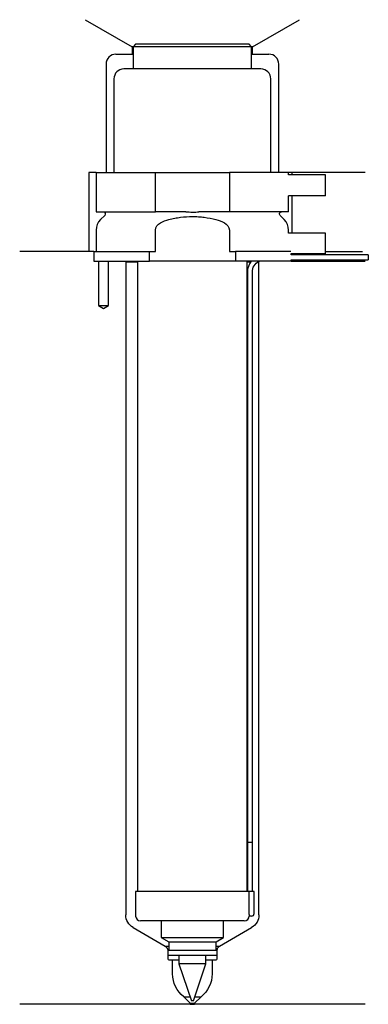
# Model space of a CAD drawing. Header units: inches. Extents: x 33 to 104, y 201 to 401.
import ezdxf

# ---------------------------------------------------------------- set-up
doc = ezdxf.new("R2010")
doc.units = ezdxf.units.IN
for name, color, linetype in [('201', 7, 'Continuous'), ('30', 7, 'Continuous'), ('32', 7, 'Continuous')]:
    doc.layers.add(name, color=color, linetype=linetype)

msp = doc.modelspace()

# ---------------------------------------------------------------- linework, layer by layer
at = {"layer": '201', "color": 113}
for p, q in [((46.4, 401.03), (55.92, 395.53)), ((80.32, 395.53), (89.85, 401.03)), ((56.12, 395.53), (55.92, 395.53)), ((55.92, 395.53), (55.92, 394.03)), ((80.32, 395.53), (80.12, 395.53)), ((80.32, 394.03), (80.32, 395.53)), ((52.62, 394.03), (55.92, 394.03)), ((55.92, 394.03), (56.12, 394.03)), ((80.12, 394.03), (80.32, 394.03)), ((80.32, 394.03), (83.62, 394.03)), ((50.62, 392.03), (50.62, 370.03)), ((85.62, 370.03), (85.62, 392.03)), ((47.12, 370.03), (47.12, 354.03)), ((48.62, 370.03), (47.12, 370.03)), ((103.12, 370.03), (87.62, 370.03)), ((88.25, 370.03), (88.25, 369.53)), ((88.25, 365.33), (88.25, 357.73)), ((48.12, 354.03), (33.12, 354.03)), ((47.12, 354.03), (33.12, 354.03)), ((48.12, 354.03), (48.12, 352.03)), ((95.12, 354.03), (102.6, 354.03)), ((95.12, 354.03), (102.6, 354.03)), ((49.12, 352.03), (49.12, 343.03)), ((51.12, 343.03), (51.12, 352.03)), ((54.52, 352.03), (54.62, 351.93)), ((54.62, 351.93), (57.02, 351.93)), ((54.62, 351.93), (54.62, 219.48)), ((79.22, 351.93), (79.97, 351.93)), ((81.42, 351.93), (81.62, 351.93)), ((81.62, 351.93), (81.72, 352.03)), ((81.62, 219.48), (81.62, 351.93)), ((88.12, 352.03), (103.12, 352.03)), ((49.12, 343.03), (50.12, 342.45)), ((50.12, 342.45), (51.12, 343.03)), ((56.12, 216.88), (62.62, 213.13)), ((73.63, 213.13), (80.12, 216.88)), ((62.62, 213.13), (63.32, 213.13)), ((63, 212.75), (62.62, 213.13)), ((63.12, 212.47), (63.12, 210.53)), ((72.93, 213.13), (73.63, 213.13)), ((73.13, 210.53), (73.13, 212.47)), ((73.63, 213.13), (73.24, 212.75)), ((63.32, 210.33), (64.12, 210.33)), ((64.12, 207.52), (64.12, 210.33)), ((64.12, 210.33), (65.37, 210.33)), ((70.87, 210.33), (72.12, 210.33)), ((72.12, 210.33), (72.93, 210.33)), ((72.12, 210.33), (72.12, 207.52)), ((67.67, 201.53), (66.37, 202.83)), ((66.37, 202.83), (67.65, 202.83)), ((69.87, 202.83), (68.57, 201.53)), ((68.59, 202.83), (69.87, 202.83)), ((67.67, 201.33), (33.12, 201.33)), ((67.67, 201.53), (68.57, 201.53)), ((67.67, 201.53), (67.67, 201.33)), ((67.67, 201.33), (68.57, 201.33)), ((68.57, 201.33), (68.57, 201.53)), ((103.12, 201.33), (68.57, 201.33))]:
    msp.add_line(p, q, dxfattribs=at)
for centre, radius, start, end in [((52.62, 392.03), 2, 90, 180), ((83.62, 392.03), 2, 0, 90), ((62.72, 212.47), 0.4, 0, 45), ((73.53, 212.47), 0.4, 135, 180), ((63.32, 210.53), 0.2, 180, 270), ((72.93, 210.53), 0.2, -90, 0)]:
    msp.add_arc(centre, radius, start, end, dxfattribs=at)
at = {"layer": '201', "color": 113, "extrusion": (0, 0, -1)}
for centre, radius, start, end in [((-57.62, 219.48), 3, 300, 360), ((-78.62, 219.48), 3, 180, 240), ((-70.12, 207.52), 6, 308.6822, 360), ((-66.12, 207.52), 6, 180, 231.3178)]:
    msp.add_arc(centre, radius, start, end, dxfattribs=at)
at = {"layer": '30', "color": 113}
for p, q in [((56.62, 396.03), (56.12, 395.53)), ((56.12, 395.53), (56.12, 391.03)), ((80.12, 395.53), (56.12, 395.53)), ((79.62, 396.03), (56.62, 396.03)), ((80.12, 395.53), (79.62, 396.03)), ((80.12, 391.03), (80.12, 395.53)), ((82.02, 391.03), (54.22, 391.03)), ((52.22, 389.03), (52.22, 370.03)), ((84.02, 370.03), (84.02, 389.03)), ((48.62, 370.03), (60.62, 370.03)), ((48.62, 370.03), (48.62, 362.03)), ((60.62, 362.03), (60.62, 370.03)), ((60.62, 370.03), (75.62, 370.03)), ((75.62, 370.03), (75.62, 362.03)), ((87.62, 370.03), (75.62, 370.03)), ((87.62, 369.53), (87.62, 370.03)), ((87.62, 362.03), (87.62, 365.33)), ((48.62, 362.03), (60.62, 362.03)), ((66.78, 362.03), (60.62, 362.03)), ((75.62, 362.03), (69.46, 362.03)), ((87.62, 362.03), (75.62, 362.03)), ((50.36, 361.34), (49.5, 360.49)), ((86.74, 360.49), (85.89, 361.34)), ((48.62, 358.37), (48.62, 354.03)), ((60.62, 354.03), (60.62, 358.37)), ((75.62, 358.37), (75.62, 354.03)), ((87.62, 357.73), (87.62, 358.37)), ((48.12, 354.03), (59.4, 354.03)), ((48.12, 354.03), (48.12, 352.03)), ((59.4, 354.03), (60.62, 354.03)), ((59.4, 352.03), (59.4, 354.03)), ((75.62, 354.03), (76.84, 354.03)), ((88.08, 354.03), (76.84, 354.03)), ((76.84, 354.03), (76.84, 352.03)), ((88.12, 353.33), (88.12, 353.53)), ((48.12, 352.03), (59.4, 352.03)), ((49.12, 352.03), (49.12, 343.03)), ((51.12, 343.03), (51.12, 352.03)), ((57.02, 352.03), (57.02, 224.23)), ((76.84, 352.03), (59.4, 352.03)), ((88.12, 352.03), (76.84, 352.03)), ((79.22, 224.23), (79.22, 352.03)), ((103.77, 353.33), (88.12, 353.33)), ((88.12, 352.33), (103.77, 352.33)), ((88.12, 352.03), (88.12, 352.33)), ((103.77, 353.33), (103.77, 352.33)), ((79.27, 349.83), (79.27, 234.23)), ((80.27, 234.23), (80.27, 349.83)), ((49.12, 343.03), (51.12, 343.03)), ((79.27, 234.23), (80.27, 234.23)), ((79.27, 234.23), (80.27, 234.23)), ((79.27, 234.23), (79.27, 224.23)), ((80.27, 224.23), (80.27, 234.23)), ((79.59, 224.23), (56.62, 224.23)), ((56.62, 224.23), (56.62, 219.23)), ((79.59, 224.23), (79.59, 219.73)), ((80.62, 224.23), (79.59, 224.23)), ((80.62, 219.73), (80.62, 224.23)), ((78.62, 218.23), (57.62, 218.23)), ((61.82, 218.23), (61.82, 214.89)), ((74.42, 214.89), (74.42, 218.23)), ((80.12, 219.23), (79.62, 219.23)), ((61.82, 214.89), (74.42, 214.89)), ((61.82, 214.89), (63.32, 214.03)), ((63.32, 214.03), (72.93, 214.03)), ((63.32, 214.03), (63.32, 212.33)), ((72.93, 214.03), (74.42, 214.89)), ((72.93, 212.33), (72.93, 214.03)), ((63.12, 212.33), (63.12, 211.33)), ((63.12, 212.33), (73.13, 212.33)), ((73.13, 211.33), (73.13, 212.33)), ((63.12, 211.33), (73.13, 211.33)), ((65.37, 211.33), (65.37, 209.55)), ((70.87, 209.55), (70.87, 211.33)), ((65.37, 209.55), (67.92, 202.03)), ((70.87, 209.55), (65.37, 209.55)), ((68.32, 202.03), (70.87, 209.55)), ((68.32, 202.03), (67.92, 202.03))]:
    msp.add_line(p, q, dxfattribs=at)
for centre, radius, start, end in [((54.22, 389.03), 2, 90, 180), ((82.02, 389.03), 2, 0, 90), ((51.62, 358.37), 3, 135, 180), ((84.62, 358.37), 3, 0, 45), ((82.77, 349.83), 3.5, 141.0539, 180), ((80.12, 219.73), 0.5, -90, 0), ((57.62, 219.23), 1, 180, 270), ((78.62, 219.23), 1, -90, 0)]:
    msp.add_arc(centre, radius, start, end, dxfattribs=at)
at = {"layer": '30', "color": 113, "extrusion": (0, 0, -1)}
for centre, radius, start, end in [((-50.07, 361.63), 0.4, 90, 225), ((-86.17, 361.63), 0.4, -45, 90), ((-82.77, 349.83), 2.5, 0, 61.6416)]:
    msp.add_arc(centre, radius, start, end, dxfattribs=at)
at = {"layer": '30', "color": 113}
for points, knots in [([(66.78, 362.03), (67.23, 362.03), (67.67, 362.02), (68.23, 362.02), (68.34, 362.02), (68.57, 362.02), (68.68, 362.02), (69.02, 362.03), (69.24, 362.03), (69.46, 362.03)], [0, 0, 0, 0, 0.5, 0.5, 0.625, 0.625, 0.75, 0.75, 1, 1, 1, 1]), ([(60.62, 358.37), (60.62, 358.99), (61.12, 359.49), (62.17, 360.14), (62.76, 360.34), (63.35, 360.49)], [0, 0, 0, 0, 0.5, 0.5, 1, 1, 1, 1]), ([(63.35, 360.49), (63.55, 360.54), (63.74, 360.59), (64.14, 360.68), (64.34, 360.72), (64.93, 360.83), (65.32, 360.9), (66.52, 361.06), (67.32, 361.11), (68.32, 361.11), (68.53, 361.11), (68.93, 361.09), (69.13, 361.08), (69.74, 361.04), (70.14, 361), (71.33, 360.84), (72.12, 360.69), (72.89, 360.49)], [0, 0, 0, 0, 0.0625, 0.0625, 0.125, 0.125, 0.25, 0.25, 0.5, 0.5, 0.5625, 0.5625, 0.625, 0.625, 0.75, 0.75, 1, 1, 1, 1]), ([(72.89, 360.49), (73.49, 360.34), (74.07, 360.14), (75.12, 359.49), (75.62, 358.98), (75.62, 358.37)], [0, 0, 0, 0, 0.5, 0.5, 1, 1, 1, 1]), ([(79.59, 219.73), (79.59, 219.67), (79.59, 219.62), (79.6, 219.51), (79.6, 219.46), (79.6, 219.37), (79.6, 219.34), (79.61, 219.28), (79.61, 219.26), (79.61, 219.24), (79.62, 219.23), (79.62, 219.23)], [0, 0, 0, 0, 0.208381, 0.208381, 0.416996, 0.416996, 0.625825, 0.625825, 0.83609, 0.83609, 1, 1, 1, 1])]:
    msp.add_open_spline(points, degree=3, knots=knots, dxfattribs=at)
at = {"layer": '32', "color": 113}
for p, q in [((95.12, 369.53), (87.58, 369.53)), ((95.12, 365.33), (95.12, 369.53)), ((95.12, 365.33), (87.58, 365.33)), ((95.12, 357.73), (87.58, 357.73)), ((95.12, 353.53), (95.12, 357.73)), ((95.12, 353.53), (88.08, 353.53))]:
    msp.add_line(p, q, dxfattribs=at)

doc.saveas('drawing.dxf')
